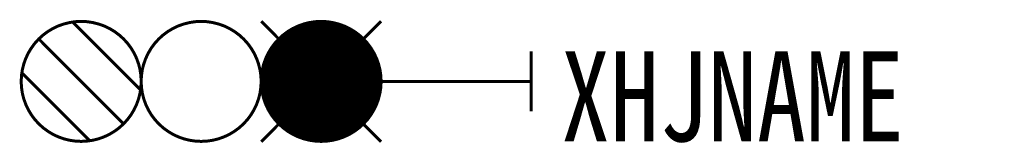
# Model space of a CAD drawing. Header units: inches. Extents: x -17.1 to 15.8, y 3.9 to 8.1.
import ezdxf

# ---------------------------------------------------------------- set-up
doc = ezdxf.new("R2010")
doc.units = ezdxf.units.IN
doc.header["$MEASUREMENT"] = 0
doc.linetypes.add('DASHED2', pattern=[0.375, 0.25, -0.125])
doc.styles.add('HZ', font='SimSun.ttf', dxfattribs={"width": 0.8})

msp = doc.modelspace()

# ---------------------------------------------------------------- linework, layer by layer
at = {"color": 2, "linetype": 'DASHED2', "ltscale": 5, "const_width": 0.1}
msp.add_lwpolyline([(-17, 6, 1), (-13, 6, 1)], format="xyb", close=True, dxfattribs=at)
at = {"color": 2, "const_width": 0.1}
for points in [[(-15.283, 7.98), (-13.02, 5.717)], [(-16.414, 7.414), (-13.586, 4.586)], [(-16.98, 6.283), (-14.717, 4.02)]]:
    msp.add_lwpolyline(points, dxfattribs=at)
at = {"color": 3, "linetype": 'DASHED2', "ltscale": 5, "const_width": 0.1}
msp.add_lwpolyline([(-13, 6, 1), (-9, 6, 1)], format="xyb", close=True, dxfattribs=at)
at = {"color": 1, "const_width": 0.1}
for points in [[(-9, 8.007), (-8.416, 7.42)], [(-5, 8.007), (-5.584, 7.42)], [(-8.409, 4.58), (-9, 3.986)], [(-5.591, 4.58), (-5, 3.986)]]:
    msp.add_lwpolyline(points, dxfattribs=at)
at = {"color": 1, "linetype": 'DASHED2', "ltscale": 5, "const_width": 0.1}
msp.add_lwpolyline([(-9, 6, 1), (-5, 6, 1)], format="xyb", close=True, dxfattribs=at)
at = {"color": 1, "const_width": 2}
msp.add_lwpolyline([(-8, 6, 1), (-6, 6, 1)], format="xyb", close=True, dxfattribs=at)
at = {"color": 7, "linetype": 'DASHED2', "ltscale": 5, "const_width": 0.1}
for points in [[(0, 7), (0, 5)], [(0, 6), (-5, 6)]]:
    msp.add_lwpolyline(points, dxfattribs=at)

# ---------------------------------------------------------------- texts
at = {"style": 'HZ', "width": 0.8}
msp.add_attdef('XHJNAME', (1, 4), 'S2', height=3, dxfattribs=at)

doc.saveas('drawing.dxf')
